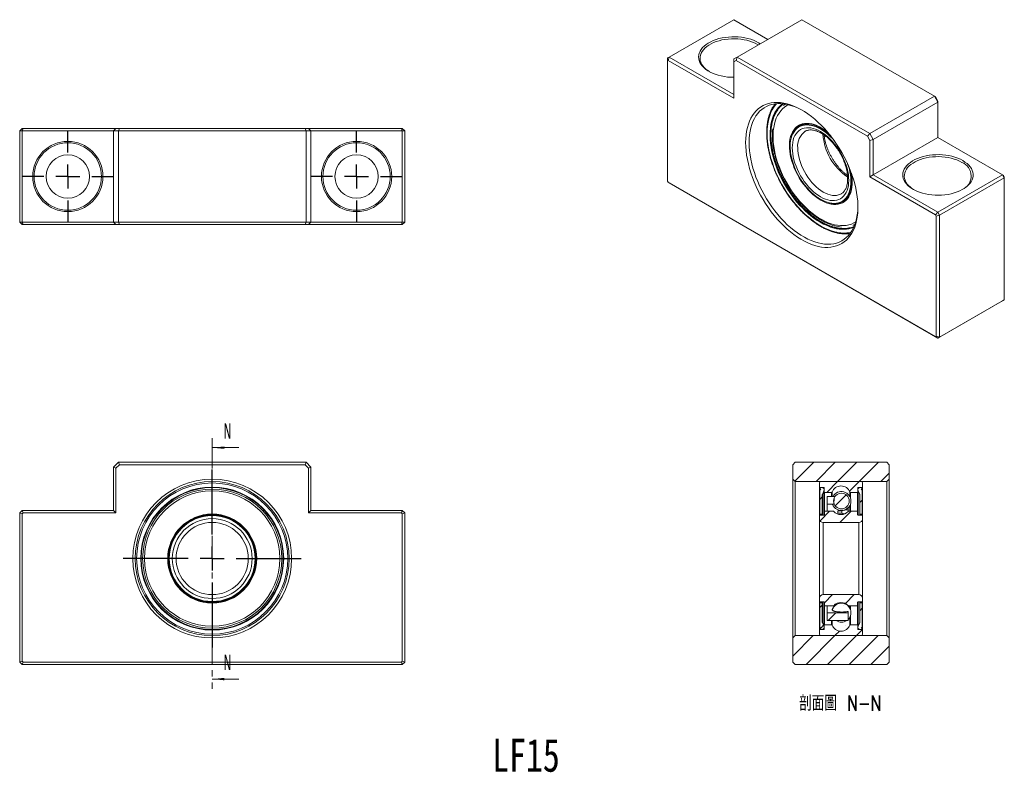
# Model space of a CAD drawing. Header units: millimetres. Extents: x 48 to 252, y 27 to 184.
import ezdxf

# ---------------------------------------------------------------- set-up
doc = ezdxf.new("R2010")
doc.units = ezdxf.units.MM
doc.linetypes.add('CENTER', pattern=[10.16, 6.35, -1.27, 1.27, -1.27])
doc.layers.add('FORMAT', color=7, linetype='Continuous')
doc.styles.add('SLDTEXTSTYLE0', font='TXT', dxfattribs={"width": 0.75})
doc.styles.add('SLDTEXTSTYLE1', font='TXT', dxfattribs={"width": 0.75, "bigfont": 'bigfont'})

# ---------------------------------------------------------------- blocks, each defined once
blk = doc.blocks.new('SW_CENTERMARKSYMBOL_0')
at = {"layer": 'FORMAT', "color": 0}
for p, q in [((0, 5), (0, 18.5)), ((0, 0), (0, 2.5)), ((-5, 0), (-18.5, 0)), ((0, 0), (-2.5, 0)), ((0, 0), (0, -2.5)), ((0, 0), (2.5, 0)), ((5, 0), (18.5, 0)), ((0, -5), (0, -18.5))]:
    blk.add_line(p, q, dxfattribs=at)
blk = doc.blocks.new('SW_CENTERMARKSYMBOL_1')
at = {"layer": 'FORMAT', "color": 0}
for p, q in [((0, 5), (0, 9.5)), ((0, 0), (0, 2.5)), ((-5, 0), (-9.5, 0)), ((0, 0), (-2.5, 0)), ((0, 0), (0, -2.5)), ((0, 0), (2.5, 0)), ((5, 0), (9.5, 0)), ((0, -5), (0, -9.5))]:
    blk.add_line(p, q, dxfattribs=at)
blk = doc.blocks.new('SW_CENTERMARKSYMBOL_2')
at = {"layer": 'FORMAT', "color": 0}
for p, q in [((0, 5), (0, 9.5)), ((0, 0), (0, 2.5)), ((-5, 0), (-9.5, 0)), ((0, 0), (-2.5, 0)), ((0, 0), (0, -2.5)), ((0, 0), (2.5, 0)), ((5, 0), (9.5, 0)), ((0, -5), (0, -9.5))]:
    blk.add_line(p, q, dxfattribs=at)

msp = doc.modelspace()

# ---------------------------------------------------------------- hatches: boundary and pattern name
at = {"linetype": 'Continuous', "lineweight": 0}
h = msp.add_hatch(dxfattribs=at)
h.set_pattern_fill('ANSI31', style=0)
h.paths.add_polyline_path([(228.5, 91.09), (228, 91.59), (209, 91.59), (208.5, 91.09), (208.5, 88.09), (209, 87.59), (228, 87.59), (228.5, 88.09)], flags=0)
h = msp.add_hatch(dxfattribs=at)
h.set_pattern_fill('ANSI31', style=0)
edge = h.paths.add_edge_path(flags=0)
edge.add_arc((214.3, 87.29), 0.3, 90, 180)
edge.add_line((214, 87.29), (214, 86.44))
edge.add_arc((214.1, 86.44), 0.1, 180, 270)
edge.add_line((214.1, 86.34), (214.9, 86.34))
edge.add_arc((214.9, 86.24), 0.1, 0, 90, ccw=False)
edge.add_line((215, 86.24), (215, 85.44))
edge.add_arc((215.1, 85.44), 0.1, 180, 270)
edge.add_line((215.1, 85.34), (216.56, 85.34))
edge.add_arc((216.56, 85.44), 0.1, 270, 338.9109)
edge.add_arc((218.5, 84.69), 1.98, 21.0891, 158.9109, ccw=False)
edge.add_arc((220.45, 85.44), 0.1, 201.0891, 270)
edge.add_line((220.45, 85.34), (221.9, 85.34))
edge.add_arc((221.9, 85.44), 0.1, 270, 360)
edge.add_line((222, 85.44), (222, 86.24))
edge.add_arc((222.1, 86.24), 0.1, 90, 180, ccw=False)
edge.add_line((222.1, 86.34), (222.9, 86.34))
edge.add_arc((222.9, 86.44), 0.1, 270, 360)
edge.add_line((223, 86.44), (223, 87.29))
edge.add_arc((222.7, 87.29), 0.3, 0, 90)
edge.add_line((222.7, 87.59), (214.3, 87.59))
h = msp.add_hatch(dxfattribs=at)
h.set_pattern_fill('ANSI31', style=0)
edge = h.paths.add_edge_path(flags=0)
edge.add_line((214.6, 80.83), (214.6, 84.78))
edge.add_arc((214.9, 84.78), 0.3, 155.8746, 180, ccw=False)
edge.add_line((214.63, 84.9), (214.96, 85.64))
edge.add_arc((214.5, 85.84), 0.5, 335.8746, 450)
edge.add_line((214.5, 86.34), (214.25, 86.34))
edge.add_arc((214.25, 86.19), 0.15, 90, 302.579)
edge.add_arc((214.6, 85.64), 0.5, 122.579, 180)
edge.add_line((214.1, 85.64), (214.1, 80.83))
edge.add_line((214.1, 80.83), (214.6, 80.83))
h = msp.add_hatch(dxfattribs=at)
h.set_pattern_fill('ANSI31', style=0)
edge = h.paths.add_edge_path(flags=0)
edge.add_line((222.05, 85.64), (222.38, 84.9))
edge.add_arc((222.1, 84.78), 0.3, 0, 24.1254, ccw=False)
edge.add_line((222.4, 84.78), (222.4, 80.83))
edge.add_line((222.4, 80.83), (222.9, 80.83))
edge.add_line((222.9, 80.83), (222.9, 85.64))
edge.add_arc((222.4, 85.64), 0.5, 0, 57.421)
edge.add_arc((222.75, 86.19), 0.15, 237.421, 450)
edge.add_line((222.75, 86.34), (222.5, 86.34))
edge.add_arc((222.5, 85.84), 0.5, 90, 204.1254)
h = msp.add_hatch(dxfattribs=at)
h.set_pattern_fill('ANSI31', style=0)
edge = h.paths.add_edge_path(flags=0)
edge.add_line((217.12, 84.49), (215.64, 84.49))
edge.add_line((215.64, 84.49), (215.64, 82.89))
edge.add_line((215.64, 82.89), (217.01, 82.89))
edge.add_ellipse((218.59, 71.59), major_axis=(0, -20.21), ratio=0.094008, start_angle=186.4688, end_angle=187.9363, ccw=False)
h = msp.add_hatch(dxfattribs=at)
h.set_pattern_fill('ANSI31', style=0)
edge = h.paths.add_edge_path(flags=0)
edge.add_arc((218.59, 83.54), 1.63, 0, 360)
h = msp.add_hatch(dxfattribs=at)
h.set_pattern_fill('ANSI31', style=0)
edge = h.paths.add_edge_path(flags=0)
edge.add_line((214.95, 80.62), (214.1, 80.62))
edge.add_arc((214.1, 80.52), 0.1, 90, 180)
edge.add_line((214, 80.52), (214, 79.89))
edge.add_arc((214.8, 79.89), 0.8, 180, 270)
edge.add_line((214.8, 79.09), (222.2, 79.09))
edge.add_arc((222.2, 79.89), 0.8, 270, 360)
edge.add_line((223, 79.89), (223, 80.52))
edge.add_arc((222.9, 80.52), 0.1, 0, 90)
edge.add_line((222.9, 80.62), (222.05, 80.62))
edge.add_arc((222.05, 80.72), 0.1, 180, 270, ccw=False)
edge.add_line((221.95, 80.72), (221.95, 81.32))
edge.add_arc((221.85, 81.32), 0.1, 0, 90)
edge.add_line((221.85, 81.42), (220.07, 81.42))
edge.add_arc((220.07, 81.32), 0.1, 90, 138.7253)
edge.add_arc((218.5, 82.69), 1.98, 221.2747, 318.7253, ccw=False)
edge.add_arc((216.94, 81.32), 0.1, 41.2747, 90)
edge.add_line((216.94, 81.42), (215.15, 81.42))
edge.add_arc((215.15, 81.32), 0.1, 90, 180)
edge.add_line((215.05, 81.32), (215.05, 80.72))
edge.add_arc((214.95, 80.72), 0.1, 270, 360, ccw=False)
h = msp.add_hatch(dxfattribs=at)
h.set_pattern_fill('ANSI31', style=0)
edge = h.paths.add_edge_path(flags=0)
edge.add_line((214, 63.29), (214, 62.67))
edge.add_arc((214.1, 62.67), 0.1, 180, 270)
edge.add_line((214.1, 62.57), (214.95, 62.57))
edge.add_arc((214.95, 62.47), 0.1, 0, 90, ccw=False)
edge.add_line((215.05, 62.47), (215.05, 61.87))
edge.add_arc((215.15, 61.87), 0.1, 180, 270)
edge.add_line((215.15, 61.77), (216.94, 61.77))
edge.add_arc((216.94, 61.87), 0.1, 270, 318.7253)
edge.add_arc((218.5, 60.49), 1.98, 41.2747, 138.7253, ccw=False)
edge.add_arc((220.07, 61.87), 0.1, 221.2747, 270)
edge.add_line((220.07, 61.77), (221.85, 61.77))
edge.add_arc((221.85, 61.87), 0.1, 270, 360)
edge.add_line((221.95, 61.87), (221.95, 62.47))
edge.add_arc((222.05, 62.47), 0.1, 90, 180, ccw=False)
edge.add_line((222.05, 62.57), (222.9, 62.57))
edge.add_arc((222.9, 62.67), 0.1, 270, 360)
edge.add_line((223, 62.67), (223, 63.29))
edge.add_arc((222.2, 63.29), 0.8, 0, 90)
edge.add_line((222.2, 64.09), (214.8, 64.09))
edge.add_arc((214.8, 63.29), 0.8, 90, 180)
h = msp.add_hatch(dxfattribs=at)
h.set_pattern_fill('ANSI31', style=0)
edge = h.paths.add_edge_path(flags=0)
edge.add_line((214.96, 57.55), (214.63, 58.28))
edge.add_arc((214.9, 58.41), 0.3, 180, 204.1254, ccw=False)
edge.add_line((214.6, 58.41), (214.6, 62.36))
edge.add_line((214.6, 62.36), (214.1, 62.36))
edge.add_line((214.1, 62.36), (214.1, 57.54))
edge.add_arc((214.6, 57.54), 0.5, 180, 237.421)
edge.add_arc((214.25, 56.99), 0.15, 57.421, 270)
edge.add_line((214.25, 56.84), (214.5, 56.84))
edge.add_arc((214.5, 57.34), 0.5, 270, 384.1254)
h = msp.add_hatch(dxfattribs=at)
h.set_pattern_fill('ANSI31', style=0)
edge = h.paths.add_edge_path(flags=0)
edge.add_line((222.4, 62.36), (222.4, 58.41))
edge.add_arc((222.1, 58.41), 0.3, 335.8746, 360, ccw=False)
edge.add_line((222.38, 58.28), (222.05, 57.55))
edge.add_arc((222.5, 57.34), 0.5, 155.8746, 270)
edge.add_line((222.5, 56.84), (222.75, 56.84))
edge.add_arc((222.75, 56.99), 0.15, 270, 482.579)
edge.add_arc((222.4, 57.54), 0.5, 302.579, 360)
edge.add_line((222.9, 57.54), (222.9, 62.36))
edge.add_line((222.9, 62.36), (222.4, 62.36))
h = msp.add_hatch(dxfattribs=at)
h.set_pattern_fill('ANSI31', style=0)
h.paths.add_polyline_path([(215.64, 58.69), (219.99, 58.69), (219.99, 60.29), (215.64, 60.29)], flags=0)
h = msp.add_hatch(dxfattribs=at)
h.set_pattern_fill('ANSI31', style=0)
edge = h.paths.add_edge_path(flags=0)
edge.add_arc((214.3, 55.89), 0.3, 180, 270)
edge.add_line((214.3, 55.59), (222.7, 55.59))
edge.add_arc((222.7, 55.89), 0.3, 270, 360)
edge.add_line((223, 55.89), (223, 56.74))
edge.add_arc((222.9, 56.74), 0.1, 0, 90)
edge.add_line((222.9, 56.84), (222.1, 56.84))
edge.add_arc((222.1, 56.94), 0.1, 180, 270, ccw=False)
edge.add_line((222, 56.94), (222, 57.74))
edge.add_arc((221.9, 57.74), 0.1, 0, 90)
edge.add_line((221.9, 57.84), (220.45, 57.84))
edge.add_arc((220.45, 57.74), 0.1, 90, 158.9109)
edge.add_arc((218.5, 58.49), 1.98, 201.0891, 338.9109, ccw=False)
edge.add_arc((216.56, 57.74), 0.1, 21.0891, 90)
edge.add_line((216.56, 57.84), (215.1, 57.84))
edge.add_arc((215.1, 57.74), 0.1, 90, 180)
edge.add_line((215, 57.74), (215, 56.94))
edge.add_arc((214.9, 56.94), 0.1, 270, 360, ccw=False)
edge.add_line((214.9, 56.84), (214.1, 56.84))
edge.add_arc((214.1, 56.74), 0.1, 90, 180)
edge.add_line((214, 56.74), (214, 55.89))
h = msp.add_hatch(dxfattribs=at)
h.set_pattern_fill('ANSI31', style=0)
h.paths.add_polyline_path([(228, 49.59), (228.5, 50.09), (228.5, 55.09), (228, 55.59), (209, 55.59), (208.5, 55.09), (208.5, 50.09), (209, 49.59)], flags=0)

# ---------------------------------------------------------------- linework, layer by layer
at = {"color": 7, "linetype": 'Continuous', "lineweight": 15}
for p, q in [((196.22, 183.55), (182.78, 175.79)), ((203.29, 179.46), (196.22, 183.55)), ((210.36, 183.55), (196.92, 175.79)), ((237.93, 167.63), (210.36, 183.55)), ((201.38, 178.77), (201.72, 178.56)), ((182.43, 175.59), (182.78, 175.79)), ((182.43, 175.59), (182.43, 175.01)), ((182.57, 175.09), (182.43, 175.01)), ((182.43, 175.01), (182.43, 150.03)), ((182.57, 175.09), (182.78, 175.79)), ((196.22, 167.22), (182.57, 175.09)), ((182.78, 175.79), (196.22, 168.03)), ((196.22, 175.38), (196.92, 175.79)), ((196.22, 174.8), (196.22, 175.38)), ((196.72, 175.09), (196.22, 174.8)), ((196.22, 174.8), (196.22, 167.22)), ((196.72, 175.09), (196.92, 175.79)), ((224, 159.34), (196.72, 175.09)), ((196.92, 175.79), (224.5, 159.87)), ((224.5, 159.87), (237.93, 167.63)), ((238.64, 166.4), (225.21, 158.65)), ((238.64, 166.4), (237.93, 167.63)), ((238.14, 167.51), (237.93, 167.63)), ((238.14, 167.51), (238.64, 166.64)), ((238.64, 166.64), (238.64, 166.4)), ((238.64, 159.05), (238.64, 166.4)), ((210.41, 161.74), (209.8, 161.4)), ((47.86, 160.47), (48.36, 160.97)), ((47.86, 141.47), (47.86, 160.47)), ((48.36, 160.47), (47.86, 160.47)), ((48.36, 160.47), (48.57, 160.97)), ((48.36, 160.97), (48.57, 160.97)), ((48.36, 160.47), (48.36, 141.47)), ((67.36, 160.47), (48.36, 160.47)), ((48.57, 160.97), (67.86, 160.97)), ((67.36, 160.47), (67.86, 160.97)), ((67.36, 141.47), (67.36, 160.47)), ((68.36, 160.47), (67.36, 160.47)), ((67.86, 160.97), (68.57, 160.97)), ((68.57, 160.97), (68.36, 160.47)), ((68.36, 160.47), (68.36, 141.47)), ((107.36, 160.47), (68.36, 160.47)), ((68.57, 160.97), (107.16, 160.97)), ((107.16, 160.97), (107.86, 160.97)), ((107.16, 160.97), (107.36, 160.47)), ((107.36, 141.47), (107.36, 160.47)), ((108.36, 160.47), (107.36, 160.47)), ((107.86, 160.97), (108.36, 160.47)), ((107.86, 160.97), (127.16, 160.97)), ((108.36, 160.47), (108.36, 141.47)), ((127.36, 160.47), (108.36, 160.47)), ((127.16, 160.97), (127.36, 160.47)), ((127.16, 160.97), (127.36, 160.97)), ((127.36, 160.97), (127.86, 160.47)), ((127.36, 141.47), (127.36, 160.47)), ((127.86, 160.47), (127.36, 160.47)), ((127.86, 160.47), (127.86, 141.47)), ((224, 159.34), (224.5, 159.87)), ((224.5, 159.87), (225.21, 158.65)), ((224.5, 158.48), (224, 159.34)), ((224.5, 158.48), (225.21, 158.65)), ((224.5, 150.89), (224.5, 158.48)), ((225.21, 151.3), (238.64, 159.05)), ((225.21, 158.65), (225.21, 151.3)), ((252.08, 151.3), (238.64, 159.05)), ((182.43, 150.03), (182.57, 149.78)), ((182.57, 149.78), (238.14, 117.7)), ((182.78, 149.66), (182.57, 149.78)), ((238.64, 117.41), (182.78, 149.66)), ((224.5, 150.89), (225.21, 151.3)), ((238.14, 143.01), (224.5, 150.89)), ((225.21, 151.3), (238.64, 143.54)), ((238.64, 143.54), (252.08, 151.3)), ((252.43, 150.68), (239, 142.93)), ((252.43, 150.68), (252.08, 151.3)), ((252.28, 151.18), (252.08, 151.3)), ((252.28, 151.18), (252.43, 150.92)), ((252.43, 150.92), (252.43, 150.68)), ((252.43, 125.37), (252.43, 150.68)), ((218.83, 145.77), (219.43, 146.11)), ((238.64, 143.54), (238.14, 143.01)), ((238.64, 143.54), (239, 142.93)), ((47.86, 141.47), (48.36, 141.47)), ((47.86, 141.47), (48.36, 140.97)), ((48.36, 141.47), (67.36, 141.47)), ((48.57, 140.97), (48.36, 141.47)), ((67.36, 141.47), (68.36, 141.47)), ((67.86, 140.97), (67.36, 141.47)), ((68.36, 141.47), (107.36, 141.47)), ((68.57, 140.97), (68.36, 141.47)), ((107.16, 140.97), (107.36, 141.47)), ((107.36, 141.47), (108.36, 141.47)), ((107.86, 140.97), (108.36, 141.47)), ((108.36, 141.47), (127.36, 141.47)), ((127.36, 141.47), (127.16, 140.97)), ((127.36, 141.47), (127.86, 141.47)), ((127.86, 141.47), (127.36, 140.97)), ((238.29, 142.76), (238.14, 143.01)), ((239, 142.93), (238.29, 142.76)), ((238.29, 117.79), (238.29, 142.76)), ((239, 142.93), (239, 117.62)), ((48.57, 140.97), (48.36, 140.97)), ((67.86, 140.97), (48.57, 140.97)), ((68.57, 140.97), (67.86, 140.97)), ((107.16, 140.97), (68.57, 140.97)), ((107.86, 140.97), (107.16, 140.97)), ((127.16, 140.97), (107.86, 140.97)), ((127.36, 140.97), (127.16, 140.97)), ((252.08, 125.17), (238.64, 117.41)), ((239, 117.62), (252.43, 125.37)), ((252.08, 125.17), (252.43, 125.37)), ((238.14, 117.7), (238.29, 117.79)), ((238.64, 117.41), (238.14, 117.7)), ((239, 117.62), (238.29, 117.79)), ((239, 117.62), (238.64, 117.41)), ((67.36, 90.59), (68.36, 91.59)), ((67.86, 90.38), (67.36, 90.59)), ((67.36, 81.59), (67.36, 90.59)), ((68.57, 91.09), (67.86, 90.38)), ((67.86, 90.38), (67.86, 81.09)), ((68.57, 91.09), (68.36, 91.59)), ((68.36, 91.59), (107.36, 91.59)), ((107.16, 91.09), (68.57, 91.09)), ((107.16, 91.09), (107.36, 91.59)), ((107.86, 90.38), (107.16, 91.09)), ((107.36, 91.59), (108.36, 90.59)), ((107.86, 90.38), (108.36, 90.59)), ((107.86, 81.09), (107.86, 90.38)), ((108.36, 90.59), (108.36, 81.59)), ((208.5, 91.09), (209, 91.59)), ((208.5, 91.09), (208.5, 88.09)), ((228, 91.59), (209, 91.59)), ((228, 91.59), (228.5, 91.09)), ((228.5, 91.09), (228.5, 88.09)), ((209, 87.59), (208.5, 88.09)), ((208.5, 55.09), (208.5, 88.09)), ((228.5, 88.09), (228, 87.59)), ((228.5, 88.09), (228.5, 55.09)), ((228, 87.59), (209, 87.59)), ((209, 87.59), (209, 55.59)), ((214, 87.29), (214, 86.44)), ((214, 80.52), (214, 86.44)), ((214.1, 86.34), (214.9, 86.34)), ((214.1, 86.19), (214.1, 85.64)), ((214.5, 86.34), (214.25, 86.34)), ((222.7, 87.59), (214.3, 87.59)), ((215, 86.24), (215, 85.44)), ((222, 85.44), (222, 86.24)), ((222.1, 86.34), (222.9, 86.34)), ((222.75, 86.34), (222.5, 86.34)), ((222.9, 85.64), (222.9, 86.19)), ((223, 86.44), (223, 87.29)), ((223, 80.52), (223, 86.44)), ((228, 55.59), (228, 87.59)), ((214.1, 85.64), (214.1, 80.83)), ((214.6, 80.83), (214.6, 84.78)), ((214.63, 84.9), (214.96, 85.64)), ((215, 80.63), (215, 85.44)), ((215.1, 85.34), (216.56, 85.34)), ((217.12, 84.49), (215.64, 84.49)), ((215.64, 84.49), (215.64, 82.89)), ((220.45, 85.34), (221.9, 85.34)), ((222, 80.63), (222, 85.44)), ((222.05, 85.64), (222.38, 84.9)), ((222.4, 84.78), (222.4, 80.83)), ((222.9, 80.83), (222.9, 85.64)), ((215.64, 81.42), (215.64, 82.89)), ((215.64, 82.89), (217.01, 82.89)), ((219.99, 81.75), (219.99, 82.13)), ((47.86, 81.09), (48.36, 81.59)), ((47.86, 50.09), (47.86, 81.09)), ((47.86, 81.09), (48.36, 80.88)), ((48.57, 81.09), (48.36, 81.59)), ((48.36, 81.59), (67.36, 81.59)), ((48.57, 81.09), (48.36, 80.88)), ((48.36, 80.88), (48.36, 50.3)), ((67.86, 81.09), (48.57, 81.09)), ((67.86, 81.09), (67.36, 81.59)), ((107.86, 81.09), (108.36, 81.59)), ((127.16, 81.09), (107.86, 81.09)), ((108.36, 81.59), (127.36, 81.59)), ((127.36, 81.59), (127.16, 81.09)), ((127.36, 80.88), (127.16, 81.09)), ((127.36, 81.59), (127.86, 81.09)), ((127.86, 81.09), (127.36, 80.88)), ((127.36, 50.3), (127.36, 80.88)), ((127.86, 81.09), (127.86, 50.09)), ((214, 80.52), (214, 79.89)), ((214, 63.29), (214, 79.89)), ((214.1, 80.83), (214.6, 80.83)), ((214.1, 80.62), (214.1, 80.83)), ((214.95, 80.62), (214.1, 80.62)), ((214.6, 80.62), (214.6, 80.83)), ((215.05, 81.32), (215.05, 80.72)), ((216.94, 81.42), (215.15, 81.42)), ((217.84, 81.52), (218.64, 81.52)), ((217.84, 81), (217.84, 81.52)), ((218.64, 81), (217.84, 81)), ((218.64, 81), (218.64, 81.52)), ((219.99, 81.37), (219.99, 81.75)), ((221.85, 81.42), (220.07, 81.42)), ((221.95, 80.72), (221.95, 81.32)), ((222.9, 80.62), (222.05, 80.62)), ((222.4, 80.83), (222.4, 80.62)), ((222.4, 80.83), (222.9, 80.83)), ((222.9, 80.83), (222.9, 80.62)), ((223, 79.89), (223, 80.52)), ((223, 79.89), (223, 63.29)), ((214.8, 79.09), (214.8, 64.09)), ((214.8, 79.09), (222.2, 79.09)), ((222.2, 64.09), (222.2, 79.09)), ((222.2, 64.09), (214.8, 64.09)), ((214, 63.29), (214, 62.67)), ((214, 56.74), (214, 62.67)), ((214.1, 62.36), (214.1, 62.57)), ((214.1, 62.57), (214.95, 62.57)), ((214.1, 62.36), (214.1, 57.54)), ((214.6, 62.36), (214.1, 62.36)), ((214.6, 62.36), (214.6, 62.57)), ((214.6, 58.41), (214.6, 62.36)), ((215, 57.74), (215, 62.55)), ((215.05, 62.47), (215.05, 61.87)), ((215.15, 61.77), (216.94, 61.77)), ((215.64, 60.29), (215.64, 61.77)), ((219.99, 61.74), (219.99, 61.81)), ((220.07, 61.77), (221.85, 61.77)), ((221.95, 61.87), (221.95, 62.47)), ((222, 57.74), (222, 62.55)), ((222.05, 62.57), (222.9, 62.57)), ((222.4, 62.57), (222.4, 62.36)), ((222.9, 62.36), (222.4, 62.36)), ((222.4, 62.36), (222.4, 58.41)), ((222.9, 62.57), (222.9, 62.36)), ((222.9, 57.54), (222.9, 62.36)), ((223, 62.67), (223, 63.29)), ((223, 56.74), (223, 62.67)), ((219.99, 60.29), (215.64, 60.29)), ((215.64, 60.29), (215.64, 58.69)), ((219.99, 60.29), (219.99, 60.62)), ((219.99, 58.69), (219.99, 60.29)), ((214.1, 57.54), (214.1, 56.99)), ((214.96, 57.55), (214.63, 58.28)), ((215, 57.74), (215, 56.94)), ((216.56, 57.84), (215.1, 57.84)), ((215.64, 58.69), (219.99, 58.69)), ((221.9, 57.84), (220.45, 57.84)), ((222, 56.94), (222, 57.74)), ((222.38, 58.28), (222.05, 57.55)), ((222.9, 56.99), (222.9, 57.54)), ((208.5, 55.09), (209, 55.59)), ((209, 55.59), (228, 55.59)), ((214, 56.74), (214, 55.89)), ((214.9, 56.84), (214.1, 56.84)), ((214.25, 56.84), (214.5, 56.84)), ((214.3, 55.59), (222.7, 55.59)), ((222.9, 56.84), (222.1, 56.84)), ((222.5, 56.84), (222.75, 56.84)), ((223, 55.89), (223, 56.74)), ((228, 55.59), (228.5, 55.09)), ((208.5, 55.09), (208.5, 50.09)), ((228.5, 55.09), (228.5, 50.09)), ((47.86, 50.09), (48.36, 50.3)), ((48.36, 49.59), (47.86, 50.09)), ((48.36, 50.3), (48.57, 50.09)), ((48.36, 49.59), (48.57, 50.09)), ((127.36, 49.59), (48.36, 49.59)), ((48.57, 50.09), (127.16, 50.09)), ((127.16, 50.09), (127.36, 50.3)), ((127.36, 49.59), (127.16, 50.09)), ((127.86, 50.09), (127.36, 50.3)), ((127.86, 50.09), (127.36, 49.59)), ((209, 49.59), (208.5, 50.09)), ((209, 49.59), (228, 49.59)), ((228.5, 50.09), (228, 49.59))]:
    msp.add_line(p, q, dxfattribs=at)
at = {"color": 8, "linetype": 'Continuous', "lineweight": 15}
for p, q in [((207.23, 165.71), (207.52, 165.88)), ((214.1, 86.19), (214.1, 86.34)), ((214.9, 86.14), (214.9, 86.34)), ((222.1, 86.14), (222.1, 86.34)), ((222.9, 86.19), (222.9, 86.34)), ((214.63, 80.62), (214.63, 84.9)), ((214.96, 80.62), (214.96, 85.64)), ((215.1, 81.4), (215.1, 85.34)), ((216.56, 84.49), (216.56, 85.34)), ((216.65, 84.49), (216.65, 85.41)), ((220.35, 84.44), (220.35, 85.41)), ((220.45, 84.23), (220.45, 85.34)), ((221.9, 81.4), (221.9, 85.34)), ((222.05, 85.64), (222.05, 80.62)), ((222.38, 84.9), (222.38, 80.62)), ((220.35, 81.42), (220.35, 82.64)), ((220.45, 81.42), (220.45, 82.85)), ((214.63, 58.28), (214.63, 62.57)), ((214.96, 57.55), (214.96, 62.57)), ((215.1, 57.84), (215.1, 61.78)), ((220.35, 61.24), (220.35, 61.77)), ((220.45, 61.03), (220.45, 61.77)), ((221.9, 57.84), (221.9, 61.78)), ((222.05, 62.57), (222.05, 57.55)), ((222.38, 62.57), (222.38, 58.28)), ((220.35, 57.78), (220.35, 59.44)), ((220.45, 57.84), (220.45, 59.65)), ((216.56, 57.84), (216.56, 58.69)), ((216.65, 57.78), (216.65, 58.69)), ((214.1, 56.84), (214.1, 56.99)), ((214.9, 56.84), (214.9, 57.04)), ((222.1, 56.84), (222.1, 57.04)), ((222.9, 56.84), (222.9, 56.99))]:
    msp.add_line(p, q, dxfattribs=at)
at = {"color": 7, "linetype": 'CENTER', "lineweight": 0}
msp.add_line((87.86, 96.63), (87.86, 44.55), dxfattribs=at)
at = {"color": 7, "linetype": 'Continuous', "lineweight": 0}
for p, q in [((93.36, 94.63), (87.86, 94.63)), ((93.36, 46.55), (87.86, 46.55))]:
    msp.add_line(p, q, dxfattribs=at)
at = {"color": 7, "linetype": 'Continuous', "lineweight": 15, "flags": 128}
for points in [[(196.22, 171.58), (195.62, 171.59), (194.94, 171.64), (194.27, 171.73), (193.62, 171.85), (192.99, 172.01), (192.39, 172.2), (191.83, 172.42), (191.3, 172.67), (190.82, 172.95), (190.38, 173.26), (190, 173.58), (189.66, 173.93), (189.39, 174.29), (189.18, 174.67), (189.03, 175.05), (188.94, 175.44), (188.92, 175.84), (188.96, 176.23), (189.06, 176.62), (189.23, 177.01), (189.45, 177.38), (189.74, 177.74), (190.09, 178.08), (190.49, 178.4), (190.93, 178.7), (191.43, 178.97), (191.97, 179.22), (192.54, 179.43), (193.15, 179.61), (193.78, 179.76), (194.44, 179.88), (195.11, 179.95), (195.79, 180), (196.47, 180), (197.15, 179.97), (197.83, 179.9), (198.49, 179.79), (199.13, 179.65), (199.74, 179.48), (200.32, 179.27), (200.87, 179.04), (201.38, 178.77), (201.38, 178.77)], [(201.3, 178.32), (201.16, 178.4), (200.67, 178.66), (200.14, 178.89), (199.57, 179.09), (198.97, 179.26), (198.35, 179.39), (197.7, 179.49), (197.05, 179.56), (196.38, 179.58), (195.72, 179.58), (195.05, 179.53), (194.4, 179.45), (193.77, 179.33), (193.16, 179.18), (192.57, 178.99), (192.02, 178.78), (191.51, 178.53), (191.04, 178.26), (190.61, 177.97), (190.24, 177.65), (189.92, 177.31), (189.66, 176.96), (189.45, 176.59), (189.31, 176.21), (189.23, 175.83), (189.22, 175.45), (189.26, 175.06), (189.38, 174.69), (189.55, 174.31), (189.78, 173.95), (190.07, 173.61), (190.42, 173.28), (190.82, 172.97), (191.16, 172.75)], [(198.69, 158.03), (198.71, 158.86), (198.78, 159.65), (198.89, 160.41), (199.05, 161.14), (199.25, 161.83), (199.49, 162.48), (199.78, 163.09), (200.11, 163.65), (200.47, 164.16), (200.88, 164.62), (201.32, 165.03), (201.79, 165.39), (202.3, 165.69), (202.84, 165.94), (203.41, 166.13), (204.01, 166.26), (204.63, 166.34), (205.27, 166.36), (205.93, 166.32), (206.61, 166.22), (207.31, 166.06), (208.01, 165.85), (208.73, 165.58), (209.45, 165.25), (210.18, 164.87), (210.9, 164.44), (211.63, 163.96), (212.34, 163.43), (213.05, 162.85), (213.76, 162.22), (214.44, 161.56), (215.11, 160.85), (215.77, 160.11), (216.4, 159.33), (217.01, 158.53), (217.59, 157.69), (218.15, 156.83), (218.67, 155.95), (219.16, 155.05), (219.62, 154.13), (220.05, 153.21), (220.43, 152.28), (220.78, 151.34), (221.08, 150.4), (221.35, 149.47), (221.57, 148.55), (221.75, 147.63), (221.88, 146.73), (221.97, 145.85), (222.02, 144.98), (222.02, 144.14), (221.97, 143.33), (221.88, 142.55), (221.75, 141.81), (221.57, 141.1), (221.35, 140.43), (221.08, 139.8), (220.78, 139.22), (220.43, 138.68), (220.05, 138.2), (219.62, 137.76), (219.16, 137.37), (218.67, 137.04), (218.15, 136.77), (217.59, 136.55), (217.01, 136.39), (216.4, 136.28), (215.77, 136.24), (215.11, 136.25), (214.44, 136.32), (213.76, 136.45), (213.05, 136.63), (212.34, 136.87), (211.63, 137.17), (210.9, 137.52), (210.18, 137.93), (209.45, 138.39), (208.73, 138.89), (208.01, 139.45), (207.31, 140.05), (206.61, 140.7), (205.93, 141.38), (205.27, 142.11), (204.63, 142.87), (204.01, 143.66), (203.41, 144.48), (202.84, 145.33), (202.3, 146.2), (201.79, 147.09), (201.32, 148), (200.88, 148.92), (200.47, 149.85), (200.11, 150.78), (199.78, 151.72), (199.49, 152.65), (199.25, 153.58), (199.05, 154.51), (198.89, 155.41), (198.78, 156.31), (198.71, 157.18), (198.69, 158.03)], [(210.54, 164.66), (210.17, 164.86), (209.46, 165.21), (208.75, 165.5), (208.04, 165.74), (207.35, 165.91), (206.67, 166.04), (206.01, 166.1), (205.37, 166.1), (204.75, 166.04), (204.15, 165.93), (203.58, 165.76), (203.03, 165.53), (202.52, 165.24), (202.04, 164.9), (201.6, 164.51), (201.19, 164.06), (200.82, 163.56), (200.5, 163.01), (200.21, 162.42), (199.96, 161.78), (199.76, 161.1), (199.6, 160.39), (199.49, 159.63), (199.42, 158.85), (199.4, 158.03)], [(208.05, 158.57), (208.14, 158.98), (208.29, 159.48), (208.49, 159.94), (208.72, 160.36), (209, 160.73), (209.32, 161.05), (209.67, 161.31), (210.05, 161.52), (210.46, 161.68), (210.9, 161.78), (211.36, 161.82), (211.84, 161.8), (212.35, 161.73), (212.86, 161.6), (213.38, 161.41), (213.92, 161.17), (214.45, 160.87), (214.98, 160.53), (215.51, 160.13), (216.03, 159.69), (216.36, 159.39)], [(209.66, 161.55), (210.06, 161.76), (210.49, 161.9), (210.94, 161.99), (211.42, 162.01), (211.92, 161.98), (212.44, 161.89), (212.97, 161.74), (213.51, 161.53), (214.05, 161.27), (214.6, 160.95), (215.14, 160.58), (215.68, 160.17), (215.8, 160.07)], [(210.41, 161.74), (210.65, 161.87), (210.93, 161.98)], [(220.68, 151.63), (220.73, 151.28), (220.81, 150.61), (220.85, 149.96), (220.83, 149.34), (220.78, 148.74), (220.67, 148.18), (220.53, 147.66), (220.33, 147.18), (220.1, 146.74), (219.83, 146.35), (219.51, 146.01), (219.16, 145.73), (218.78, 145.5), (218.37, 145.33), (217.92, 145.21), (217.46, 145.16), (216.97, 145.16), (216.46, 145.22), (215.93, 145.34), (215.4, 145.52), (214.86, 145.76), (214.31, 146.05), (213.76, 146.39), (213.22, 146.78), (212.68, 147.22), (212.16, 147.71), (211.65, 148.23), (211.16, 148.8), (210.7, 149.4), (210.25, 150.02), (209.84, 150.68), (209.46, 151.35), (209.11, 152.04), (208.8, 152.73), (208.53, 153.44), (208.29, 154.15), (208.1, 154.85), (207.96, 155.54), (207.86, 156.22), (207.8, 156.88), (207.79, 157.52), (207.82, 158.13), (207.9, 158.71), (208.03, 159.25), (208.2, 159.75), (208.41, 160.21), (208.67, 160.62), (208.96, 160.99), (209.29, 161.3), (209.66, 161.55), (209.66, 161.55)], [(208.38, 156.93), (208.4, 157.51), (208.47, 158.05), (208.58, 158.57), (208.73, 159.04), (208.93, 159.48), (209.16, 159.86), (209.44, 160.2), (209.75, 160.49), (210.1, 160.73), (210.47, 160.91), (210.88, 161.04), (211.31, 161.1), (211.77, 161.11), (212.24, 161.07), (212.73, 160.96), (213.23, 160.8), (213.73, 160.59), (214.25, 160.32), (214.76, 160), (215.27, 159.63), (215.77, 159.21), (216.25, 158.75), (216.73, 158.25), (217.18, 157.72), (217.61, 157.15), (218.02, 156.55), (218.4, 155.94), (218.74, 155.3), (219.05, 154.65), (219.33, 154), (219.57, 153.33), (219.76, 152.68), (219.92, 152.02), (220.03, 151.38), (220.09, 150.76), (220.12, 150.15), (220.09, 149.57), (220.03, 149.03), (219.92, 148.51), (219.76, 148.04), (219.57, 147.61), (219.33, 147.22), (219.05, 146.88), (218.74, 146.59), (218.4, 146.35), (218.02, 146.17), (217.61, 146.05), (217.18, 145.98), (216.73, 145.97), (216.25, 146.01), (215.77, 146.12), (215.27, 146.28), (214.76, 146.49), (214.25, 146.76), (213.73, 147.08), (213.23, 147.45), (212.73, 147.87), (212.24, 148.33), (211.77, 148.83), (211.31, 149.37), (210.88, 149.93), (210.47, 150.53), (210.1, 151.14), (209.75, 151.78), (209.44, 152.43), (209.16, 153.09), (208.93, 153.75), (208.73, 154.41), (208.58, 155.06), (208.47, 155.7), (208.4, 156.33), (208.38, 156.93)], [(199.4, 158.03), (199.42, 157.19), (199.49, 156.32), (199.6, 155.44), (199.76, 154.54), (199.96, 153.63), (200.21, 152.71), (200.5, 151.78), (200.82, 150.86), (201.19, 149.93), (201.6, 149.01), (202.04, 148.11), (202.52, 147.21), (203.03, 146.33), (203.58, 145.48), (204.15, 144.65), (204.75, 143.84), (205.37, 143.07), (206.01, 142.33), (206.67, 141.63), (207.35, 140.96), (208.04, 140.34), (208.75, 139.77), (209.46, 139.24), (210.17, 138.76), (210.89, 138.33), (211.61, 137.96), (212.32, 137.64), (213.03, 137.37), (213.73, 137.17), (214.41, 137.02), (215.08, 136.93), (215.73, 136.89), (216.37, 136.92), (216.98, 137), (217.56, 137.15), (218.12, 137.35), (218.65, 137.61), (219.14, 137.92), (219.6, 138.29), (220.03, 138.71), (220.42, 139.19), (220.77, 139.71), (221.08, 140.28), (221.34, 140.89), (221.57, 141.55), (221.75, 142.25), (221.88, 142.99), (221.97, 143.76), (222.02, 144.56), (222.02, 144.77)], [(243.8, 154.28), (244.26, 153.98), (244.68, 153.67), (245.03, 153.33), (245.34, 152.98), (245.58, 152.61), (245.76, 152.23), (245.88, 151.84), (245.94, 151.45), (245.93, 151.05), (245.86, 150.66), (245.72, 150.27), (245.52, 149.89), (245.27, 149.53), (244.95, 149.18), (244.58, 148.84), (244.15, 148.53), (243.68, 148.25), (243.16, 147.99), (242.61, 147.76), (242.02, 147.56), (241.4, 147.39), (240.75, 147.26), (240.09, 147.17), (239.41, 147.11), (238.73, 147.08), (238.04, 147.1), (237.36, 147.15), (236.7, 147.24), (236.05, 147.36), (235.42, 147.52), (234.82, 147.71), (234.25, 147.93), (233.73, 148.18), (233.24, 148.46), (232.81, 148.76), (232.42, 149.09), (232.09, 149.44), (231.82, 149.8), (231.61, 150.17), (231.45, 150.56), (231.37, 150.95), (231.34, 151.35), (231.38, 151.74), (231.49, 152.13), (231.65, 152.51), (231.88, 152.89), (232.17, 153.25), (232.51, 153.59), (232.91, 153.91), (233.36, 154.21), (233.86, 154.48), (234.39, 154.72), (234.97, 154.94), (235.57, 155.12), (236.21, 155.27), (236.86, 155.38), (237.53, 155.46), (238.21, 155.5), (238.9, 155.51), (239.58, 155.48), (240.25, 155.41), (240.91, 155.3), (241.55, 155.16), (242.17, 154.99), (242.75, 154.78), (243.3, 154.54), (243.8, 154.28)], [(243.59, 153.91), (243.1, 154.17), (242.57, 154.4), (242, 154.6), (241.4, 154.77), (240.77, 154.9), (240.13, 155), (239.47, 155.06), (238.81, 155.09), (238.14, 155.08), (237.48, 155.04), (236.83, 154.96), (236.2, 154.84), (235.58, 154.69), (235, 154.5), (234.45, 154.29), (233.93, 154.04), (233.46, 153.77), (233.04, 153.47), (232.66, 153.16), (232.35, 152.82), (232.08, 152.46), (231.88, 152.1), (231.74, 151.72), (231.66, 151.34), (231.64, 150.96), (231.69, 150.57), (231.8, 150.19), (231.97, 149.82), (232.21, 149.46), (232.5, 149.12), (232.84, 148.79), (233.24, 148.48), (233.59, 148.26)], [(220.36, 152.45), (220.43, 152.18), (220.56, 151.51), (220.65, 150.85), (220.69, 150.21), (220.69, 149.59), (220.65, 149), (220.56, 148.45), (220.43, 147.92), (220.25, 147.44), (220.03, 147.01), (219.78, 146.61), (219.48, 146.27), (219.15, 145.98), (218.78, 145.74), (218.38, 145.56), (217.96, 145.43), (217.51, 145.36), (217.03, 145.35), (216.54, 145.39), (216.03, 145.49), (215.64, 145.61)], [(219.9, 146.45), (219.75, 146.32), (219.43, 146.11)]]:
    msp.add_lwpolyline(points, dxfattribs=at)
at = {"color": 8, "linetype": 'Continuous', "lineweight": 15, "flags": 128}
for points in [[(205.1, 166.08), (204.89, 165.84), (204.53, 165.35), (204.21, 164.81), (203.93, 164.23), (203.69, 163.6), (203.49, 162.93), (203.34, 162.23), (203.23, 161.49), (203.17, 160.71), (203.14, 159.91), (203.17, 159.09), (203.24, 158.24), (203.35, 157.37), (203.51, 156.49), (203.71, 155.59), (203.95, 154.69), (204.24, 153.78), (204.56, 152.87), (204.92, 151.96), (205.33, 151.06), (205.76, 150.17), (206.23, 149.29), (206.74, 148.43), (207.27, 147.6), (207.83, 146.78), (208.42, 145.99), (209.03, 145.23), (209.66, 144.51), (210.31, 143.82), (210.98, 143.17), (211.66, 142.57), (212.35, 142), (213.05, 141.49), (213.75, 141.02), (214.45, 140.6), (215.16, 140.24), (215.86, 139.93), (216.55, 139.67), (217.23, 139.47)], [(204.61, 154.3), (204.59, 154.36), (204.34, 155.24), (204.13, 156.11), (203.97, 156.98), (203.85, 157.83), (203.78, 158.66), (203.75, 159.47), (203.76, 160.26), (203.82, 161.01), (203.93, 161.74), (204.08, 162.42), (204.27, 163.08), (204.5, 163.69), (204.78, 164.25), (205.1, 164.77), (205.45, 165.24), (205.85, 165.67), (206.28, 166.04), (206.33, 166.07)], [(221.57, 141.55), (221.17, 141.32), (220.67, 141.09), (220.14, 140.92), (219.58, 140.81), (219, 140.76), (218.4, 140.76), (217.77, 140.83), (217.14, 140.95), (216.49, 141.13), (215.83, 141.37), (215.16, 141.66), (214.49, 142.01), (213.82, 142.41), (213.15, 142.86), (212.49, 143.36), (211.83, 143.91), (211.19, 144.5), (210.56, 145.13), (209.95, 145.8), (209.36, 146.5), (208.79, 147.24), (208.24, 148.01), (207.72, 148.8), (207.24, 149.62), (206.78, 150.45), (206.36, 151.3), (205.98, 152.16), (205.63, 153.02), (205.33, 153.89), (205.06, 154.75), (204.84, 155.61), (204.66, 156.46), (204.52, 157.3), (204.43, 158.12), (204.39, 158.92), (204.39, 159.69), (204.43, 160.44), (204.52, 161.16), (204.66, 161.84), (204.83, 162.48), (205.06, 163.09), (205.32, 163.65), (205.63, 164.16), (205.97, 164.63), (206.35, 165.04), (206.77, 165.4), (207.23, 165.71), (207.23, 165.71)], [(217.12, 140.36), (216.46, 140.56), (215.79, 140.81), (215.11, 141.11), (214.43, 141.47), (213.75, 141.88), (213.07, 142.35), (212.39, 142.86), (211.73, 143.41), (211.07, 144.01), (210.43, 144.65), (209.8, 145.33), (209.2, 146.04), (208.62, 146.79), (208.06, 147.56), (207.52, 148.36), (207.02, 149.19), (206.55, 150.03), (206.11, 150.88), (205.71, 151.75), (205.34, 152.63), (205.01, 153.51), (204.72, 154.39), (204.48, 155.27), (204.27, 156.14), (204.11, 157), (203.99, 157.84), (203.92, 158.67), (203.89, 159.47), (203.9, 160.25), (203.96, 161), (204.07, 161.72), (204.2, 162.33)], [(207.94, 157.18), (207.96, 157.79), (208.03, 158.36), (208.14, 158.9), (208.3, 159.4), (208.5, 159.86), (208.74, 160.28), (209.02, 160.64), (209.34, 160.95), (209.69, 161.21), (210.08, 161.42), (210.49, 161.57), (210.94, 161.66), (211.41, 161.69), (211.89, 161.66), (212.4, 161.58), (212.92, 161.43), (213.2, 161.33)], [(209.51, 156.93), (209.53, 156.35), (209.6, 155.75), (209.71, 155.14), (209.87, 154.51), (210.06, 153.88), (210.3, 153.25), (210.58, 152.62), (210.89, 152), (211.24, 151.4), (211.62, 150.83), (212.02, 150.27), (212.45, 149.75), (212.9, 149.26), (213.36, 148.81), (213.84, 148.41), (214.32, 148.05), (214.81, 147.74), (215.3, 147.49), (215.79, 147.29), (216.26, 147.14), (216.73, 147.05), (217.18, 147.02), (217.6, 147.05), (218.01, 147.14), (218.38, 147.28), (218.57, 147.38)], [(220.49, 148.87), (220.47, 148.72), (220.35, 148.18), (220.2, 147.68), (220, 147.22), (219.76, 146.81), (219.48, 146.44), (219.16, 146.13), (218.8, 145.87), (218.42, 145.66), (218, 145.52), (217.56, 145.43), (217.09, 145.39), (216.6, 145.42), (216.09, 145.51), (215.58, 145.65), (215.05, 145.85), (214.51, 146.11), (213.98, 146.41), (213.44, 146.77), (212.92, 147.18), (212.4, 147.64), (212.16, 147.86)]]:
    msp.add_lwpolyline(points, dxfattribs=at)
at = {"color": 7, "linetype": 'Continuous', "lineweight": 15}
for centre, radius in [((57.86, 150.97), 7.3), ((57.86, 150.97), 7), ((117.86, 150.97), 7.3), ((117.86, 150.97), 7), ((57.86, 150.97), 4.5), ((117.86, 150.97), 4.5), ((87.86, 71.59), 16.5), ((87.86, 71.59), 16), ((87.86, 71.59), 15.7), ((87.86, 71.59), 14.85), ((87.86, 71.59), 14.75), ((87.86, 71.59), 14.45), ((87.86, 71.59), 14.05), ((218.59, 83.54), 1.63), ((87.86, 71.59), 9.24), ((87.86, 71.59), 9.12), ((87.86, 71.59), 9.03), ((87.86, 71.59), 8.93), ((87.86, 71.59), 8.3), ((87.86, 71.59), 7.5)]:
    msp.add_circle(centre, radius, dxfattribs=at)
for centre, radius, start, end in [((210.45, 161.05), 6.38, 128.3722, 168.471), ((209.94, 161.67), 5.57, 128.0246, 151.1241), ((211.82, 158.84), 3.43, 124.3586, 152.1677), ((209.11, 151.84), 10.33, 39.1718, 66.6858), ((222.44, 158.25), 14.61, 190.9753, 225.313), ((228.02, 161.52), 24.5, 197.1495, 228.1314), ((210.17, 149.93), 10.38, 354.161, 20.8278), ((242.5, 151.06), 3.05, 293.0649, 69.0564), ((217.62, 148.81), 3.46, 267.9358, 295.5272), ((219.35, 149.24), 8.8, 246.2986, 265.2033), ((218.87, 146.45), 6.34, 254.0015, 291.6189), ((219.12, 145.81), 5.63, 268.8533, 291.8405), ((214.3, 87.29), 0.3, 90, 180), ((214.1, 86.44), 0.1, 180, 270), ((214.25, 86.19), 0.15, 90, 302.579), ((214.6, 85.64), 0.5, 122.579, 180), ((214.5, 85.84), 0.5, 335.8746, 90), ((214.9, 86.24), 0.1, 0, 90), ((218.5, 84.69), 1.98, 21.0891, 158.9109), ((222.5, 85.84), 0.5, 90, 204.1254), ((222.1, 86.24), 0.1, 90, 180), ((222.75, 86.19), 0.15, 237.421, 90), ((222.4, 85.64), 0.5, 0, 57.421), ((222.7, 87.29), 0.3, 0, 90), ((222.9, 86.44), 0.1, 270, 0), ((214.9, 84.78), 0.3, 155.8746, 180), ((215.1, 85.44), 0.1, 180, 270), ((216.56, 85.44), 0.1, 270, 338.9109), ((218.59, 83.54), 1.98, 0, 151.2935), ((220.45, 85.44), 0.1, 201.0891, 270), ((221.9, 85.44), 0.1, 270, 0), ((222.1, 84.78), 0.3, 0, 24.1254), ((218.59, 83.54), 1.98, 200.1314, 0), ((214.1, 80.52), 0.1, 90, 180), ((214.8, 79.89), 0.8, 180, 270), ((214.95, 80.72), 0.1, 270, 0), ((215.15, 81.32), 0.1, 90, 180), ((216.94, 81.32), 0.1, 41.2747, 90), ((218.5, 82.69), 1.98, 221.2747, 318.7253), ((220.07, 81.32), 0.1, 90, 138.7253), ((221.85, 81.32), 0.1, 0, 90), ((222.05, 80.72), 0.1, 180, 270), ((222.2, 79.89), 0.8, 270, 0), ((222.9, 80.52), 0.1, 0, 90), ((214.8, 63.29), 0.8, 90, 180), ((222.2, 63.29), 0.8, 0, 90), ((214.1, 62.67), 0.1, 180, 270), ((214.95, 62.47), 0.1, 0, 90), ((215.15, 61.87), 0.1, 180, 270), ((218.59, 60.34), 1.98, 0, 162.9316), ((216.94, 61.87), 0.1, 270, 318.7253), ((218.5, 60.49), 1.98, 41.2747, 138.7253), ((220.07, 61.87), 0.1, 221.2747, 270), ((221.85, 61.87), 0.1, 270, 0), ((222.05, 62.47), 0.1, 90, 180), ((222.9, 62.67), 0.1, 270, 0), ((218.59, 60.34), 1.98, 314.8709, 0), ((214.6, 57.54), 0.5, 180, 237.421), ((214.5, 57.34), 0.5, 270, 24.1254), ((214.9, 58.41), 0.3, 180, 204.1254), ((215.1, 57.74), 0.1, 90, 180), ((216.56, 57.74), 0.1, 21.0891, 90), ((218.5, 58.49), 1.98, 201.0891, 338.9109), ((218.59, 60.34), 1.98, 236.0864, 303.9136), ((220.45, 57.74), 0.1, 90, 158.9109), ((221.9, 57.74), 0.1, 0, 90), ((222.5, 57.34), 0.5, 155.8746, 270), ((222.1, 58.41), 0.3, 335.8746, 0), ((222.4, 57.54), 0.5, 302.579, 0), ((214.1, 56.74), 0.1, 90, 180), ((214.3, 55.89), 0.3, 180, 270), ((214.25, 56.99), 0.15, 57.421, 270), ((214.9, 56.94), 0.1, 270, 360), ((222.1, 56.94), 0.1, 180, 270), ((222.75, 56.99), 0.15, 270, 122.579), ((222.7, 55.89), 0.3, 270, 0), ((222.9, 56.74), 0.1, 0, 90)]:
    msp.add_arc(centre, radius, start, end, dxfattribs=at)
at = {"color": 8, "linetype": 'Continuous', "lineweight": 15}
for centre, radius, start, end in [((211.98, 159.19), 3.1, 119.198, 134.587), ((213.26, 157.3), 3.77, 125.6561, 185.6537), ((226.32, 160.51), 11.6, 183.7799, 236.1962), ((217.84, 157.24), 9.9, 180.2952, 190.2586), ((218.01, 148.74), 3.09, 285.3865, 300.8177), ((220.89, 153.33), 13.64, 227.4613, 253.7538), ((218.83, 146.38), 6.39, 254.0196, 291.1463), ((219.14, 146.34), 7.13, 254.4683, 281.234)]:
    msp.add_arc(centre, radius, start, end, dxfattribs=at)
at = {"color": 7, "linetype": 'Continuous', "lineweight": 15}
for centre, major_axis, ratio, start_param, end_param in [((218.59, 71.59), (0, -20.21), 0.094008, 4.02015, 4.119091), ((217.29, 71.59), (30.45, 6.45), 0.304755, 1.417719, 1.462068), ((217.29, 71.59), (30.45, -6.45), 0.304755, 1.56996, 1.591)]:
    msp.add_ellipse(centre, major_axis=major_axis, ratio=ratio, start_param=start_param, end_param=end_param, dxfattribs=at)
for points, knots in [([(204.79, 166.04), (204.73, 165.97), (204.56, 165.75), (204.29, 165.34), (204, 164.79), (203.75, 164.2), (203.53, 163.58), (203.35, 162.91), (203.22, 162.22), (203.12, 161.49), (203.07, 160.74), (203.05, 159.96), (203.08, 159.16), (203.14, 158.34), (203.25, 157.5), (203.4, 156.65), (203.59, 155.79), (203.81, 154.93), (204.08, 154.05), (204.38, 153.18), (204.71, 152.31), (205.08, 151.44), (205.49, 150.58), (205.92, 149.74), (206.39, 148.9), (206.88, 148.08), (207.4, 147.29), (207.95, 146.51), (208.52, 145.76), (209.11, 145.04), (209.72, 144.35), (210.34, 143.69), (210.99, 143.07), (211.64, 142.49), (212.3, 141.94), (212.97, 141.44), (213.65, 140.98), (214.33, 140.56), (215.02, 140.19), (215.7, 139.87), (216.37, 139.6), (216.93, 139.42), (217.38, 139.3), (217.83, 139.19), (218.37, 139.1), (219.01, 139.03), (219.63, 139.03), (220.06, 139.05), (220.28, 139.09), (220.31, 139.09)], [0, 0, 0, 0, 0.009577, 0.031747, 0.053983, 0.076282, 0.098635, 0.121032, 0.143461, 0.165911, 0.188375, 0.210845, 0.233316, 0.255784, 0.278247, 0.300705, 0.323157, 0.345603, 0.368043, 0.390479, 0.41291, 0.435338, 0.457763, 0.480187, 0.502609, 0.525032, 0.547455, 0.569879, 0.592306, 0.614736, 0.63717, 0.659609, 0.682054, 0.704505, 0.726964, 0.749429, 0.771902, 0.794383, 0.816869, 0.839359, 0.86185, 0.884334, 0.895514, 0.907388, 0.929826, 0.952239, 0.974606, 0.996915, 1, 1, 1, 1]), ([(206.56, 165.71), (206.66, 165.79), (206.77, 165.89), (206.9, 165.97), (206.92, 165.98)], [0, 0, 0, 0, 0.8215665, 1, 1, 1, 1]), ([(205.03, 164.32), (205, 164.26), (204.86, 164.03), (204.67, 163.6), (204.44, 163.02), (204.26, 162.39), (204.12, 161.74), (204.02, 161.05), (203.96, 160.34), (203.94, 159.6), (203.96, 158.83), (204.03, 158.05), (204.13, 157.25), (204.27, 156.43), (204.45, 155.61), (204.67, 154.78), (204.93, 153.94), (205.22, 153.1), (205.55, 152.26), (205.91, 151.43), (206.31, 150.61), (206.73, 149.8), (207.19, 149.01), (207.68, 148.23), (208.19, 147.47), (208.72, 146.74), (209.28, 146.03), (209.85, 145.35), (210.45, 144.71), (211.06, 144.1), (211.68, 143.52), (212.31, 142.99), (212.96, 142.5), (213.6, 142.04), (214.25, 141.64), (214.91, 141.28), (215.56, 140.97), (216.2, 140.7), (216.84, 140.49), (217.47, 140.33), (218.09, 140.22), (218.59, 140.17), (218.87, 140.17), (218.96, 140.17)], [0, 0, 0, 0, 0.008781, 0.033812, 0.05888, 0.083979, 0.1091, 0.134237, 0.159383, 0.184533, 0.209685, 0.234834, 0.259981, 0.285125, 0.310264, 0.3354, 0.360533, 0.385662, 0.410789, 0.435914, 0.461037, 0.486159, 0.511281, 0.536403, 0.561525, 0.586649, 0.611774, 0.636902, 0.662033, 0.687166, 0.712304, 0.737446, 0.762593, 0.787745, 0.812901, 0.838061, 0.863224, 0.888388, 0.913549, 0.938702, 0.963841, 0.988958, 1, 1, 1, 1]), ([(204.31, 160.86), (204.29, 160.65), (204.24, 160.21), (204.23, 159.5), (204.25, 158.74), (204.31, 157.95), (204.42, 157.15), (204.56, 156.34), (204.74, 155.51), (204.97, 154.68), (205.23, 153.85), (205.52, 153.02), (205.86, 152.19), (206.22, 151.36), (206.62, 150.55), (207.05, 149.75), (207.51, 148.96), (208, 148.19), (208.51, 147.45), (209.05, 146.72), (209.61, 146.03), (210.19, 145.37), (210.79, 144.74), (211.4, 144.14), (212.02, 143.58), (212.66, 143.06), (213.31, 142.58), (213.96, 142.15), (214.61, 141.76), (215.22, 141.45), (215.6, 141.28), (215.77, 141.21)], [0, 0, 0, 0, 0.029747, 0.064749, 0.099759, 0.134761, 0.169751, 0.204725, 0.239681, 0.27462, 0.309544, 0.344452, 0.379349, 0.414237, 0.449118, 0.483994, 0.518869, 0.553746, 0.588625, 0.623511, 0.658406, 0.693313, 0.728234, 0.763173, 0.79813, 0.833109, 0.868111, 0.903135, 0.93818, 0.973242, 1, 1, 1, 1]), ([(211.07, 160.36), (211.11, 160.38), (211.24, 160.47), (211.5, 160.56), (211.84, 160.63), (212.21, 160.65), (212.59, 160.62), (212.99, 160.55), (213.41, 160.43), (213.83, 160.26), (214.27, 160.04), (214.71, 159.78), (215.15, 159.47), (215.6, 159.12), (216.03, 158.73), (216.46, 158.31), (216.88, 157.84), (217.28, 157.35), (217.66, 156.83), (218.02, 156.28), (218.36, 155.72), (218.66, 155.14), (218.94, 154.55), (219.18, 153.96), (219.39, 153.36), (219.57, 152.77), (219.7, 152.19), (219.8, 151.62), (219.86, 151.07), (219.89, 150.55), (219.87, 150.05), (219.83, 149.59), (219.74, 149.15), (219.63, 148.76), (219.48, 148.41), (219.31, 148.1), (219.11, 147.82), (218.88, 147.6), (218.7, 147.45), (218.59, 147.39), (218.57, 147.38)], [0, 0, 0, 0, 0.013316, 0.044018, 0.074137, 0.103132, 0.131133, 0.158467, 0.185412, 0.21216, 0.238833, 0.265494, 0.292179, 0.318913, 0.345706, 0.372557, 0.399462, 0.426414, 0.453401, 0.480414, 0.507441, 0.534472, 0.561492, 0.588488, 0.61545, 0.642366, 0.669226, 0.69602, 0.722742, 0.749389, 0.775966, 0.802492, 0.829002, 0.855541, 0.882206, 0.909149, 0.936588, 0.964807, 0.994071, 1, 1, 1, 1]), ([(208.02, 158.53), (207.99, 158.37), (207.94, 158.03), (207.91, 157.58), (207.91, 157.31), (207.91, 157.22)], [0, 0, 0, 0, 0.396796, 0.823503, 1, 1, 1, 1]), ([(219.84, 151.19), (219.8, 151.23), (219.6, 151.36), (219.26, 151.63), (218.82, 152.02), (218.39, 152.45), (217.98, 152.91), (217.58, 153.41), (217.19, 153.93), (216.83, 154.47), (216.5, 155.04), (216.19, 155.62), (215.92, 156.21), (215.67, 156.8), (215.46, 157.4), (215.29, 157.99), (215.15, 158.57), (215.06, 159.09), (215.03, 159.42), (215.01, 159.56)], [0, 0, 0, 0, 0.019239, 0.080965, 0.142825, 0.204822, 0.266944, 0.329171, 0.391482, 0.453852, 0.516255, 0.578666, 0.641051, 0.703383, 0.765635, 0.827781, 0.889797, 0.951662, 1, 1, 1, 1]), ([(207.91, 157.22), (207.91, 157.12), (207.91, 156.82), (207.95, 156.3), (208, 155.85), (208.05, 155.59), (208.06, 155.54)], [0, 0, 0, 0, 0.192834, 0.559055, 0.925277, 1, 1, 1, 1]), ([(212.2, 147.8), (212.36, 147.65), (212.68, 147.34), (213.18, 146.94), (213.68, 146.57), (214.19, 146.24), (214.7, 145.97), (215.17, 145.75), (215.46, 145.65), (215.59, 145.61)], [0, 0, 0, 0, 0.146689, 0.29508, 0.44351, 0.591981, 0.740488, 0.889022, 1, 1, 1, 1]), ([(221.35, 140.98), (221.25, 140.93), (221.14, 140.87), (221.02, 140.83), (221.01, 140.82)], [0, 0, 0, 0, 0.911344, 1, 1, 1, 1]), ([(217.01, 82.89), (217, 82.89), (216.93, 82.89), (216.83, 82.89), (216.73, 82.88), (216.68, 82.85), (216.69, 82.82), (216.72, 82.8), (216.76, 82.78), (216.77, 82.78)], [0, 0, 0, 0, 0.031008, 0.221084, 0.416771, 0.605042, 0.798885, 0.985331, 1, 1, 1, 1]), ([(216.85, 61.28), (216.85, 61.28), (216.79, 61.24), (216.73, 61.15), (216.68, 61.03), (216.69, 60.92), (216.75, 60.82), (216.86, 60.74), (217.02, 60.66), (217.23, 60.6), (217.47, 60.56), (217.74, 60.52), (218.04, 60.5), (218.36, 60.49), (218.68, 60.48), (219, 60.49), (219.3, 60.51), (219.65, 60.54), (219.86, 60.59), (219.99, 60.62)], [0, 0, 0, 0, 0.0062, 0.066469, 0.126169, 0.185869, 0.244964, 0.304063, 0.363438, 0.422815, 0.482928, 0.543038, 0.603218, 0.663394, 0.722837, 0.782281, 0.841339, 0.900401, 1, 1, 1, 1])]:
    msp.add_open_spline(points, degree=3, knots=knots, dxfattribs=at)
at = {"color": 7, "linetype": 'Continuous', "lineweight": 0}
for points in [[(87.86, 94.63), (90.36, 94.38), (90.36, 94.88)], [(87.86, 46.55), (90.36, 46.3), (90.36, 46.8)]]:
    msp.add_solid(points, dxfattribs=at)

# ---------------------------------------------------------------- block references
at = {"layer": 'FORMAT', "color": 7}
for name, p in [('SW_CENTERMARKSYMBOL_2', (57.86, 150.97)), ('SW_CENTERMARKSYMBOL_1', (117.86, 150.97)), ('SW_CENTERMARKSYMBOL_0', (87.86, 71.59))]:
    msp.add_blockref(name, p, dxfattribs=at)

# ---------------------------------------------------------------- texts
at = {"color": 7, "linetype": 'Continuous', "char_height": 3.17, "attachment_point": 1, "style": 'SLDTEXTSTYLE0'}
for insert in [(90.23, 99.67), (90.23, 51.59)]:
    msp.add_mtext('N', dxfattribs=dict(at, insert=insert))
at = {"layer": 'FORMAT'}
for s, insert, char_height, attachment_point, style in [('\\M+19655\\M+196CA\\M+19AA4 N-N', (218.35, 43.13), 3.175, 2, 'SLDTEXTSTYLE1'), ('LF15', (146.03, 34.18), 6.879, 1, 'SLDTEXTSTYLE0')]:
    msp.add_mtext(s, dxfattribs=dict(at, insert=insert, char_height=char_height, attachment_point=attachment_point, style=style))

doc.saveas('drawing.dxf')
